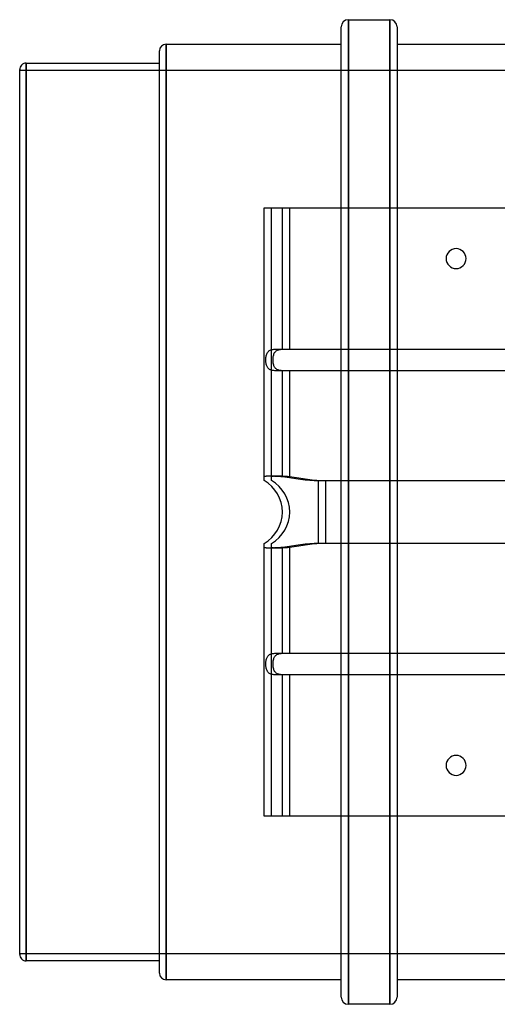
# Model space of a CAD drawing. Header units: millimetres. Extents: x -193 to 193, y -136 to 192.
# Tile 1 of 3: x -193 to -61, y -136 to 136. Entities that reach past the tile are written whole.
import ezdxf

# ---------------------------------------------------------------- set-up
doc = ezdxf.new("R2010")
doc.units = ezdxf.units.MM
doc.layers.add('HIDDEN', color=7, linetype='Continuous')
doc.layers.add('THICK', color=7, linetype='Continuous')

msp = doc.modelspace()

# ---------------------------------------------------------------- linework, layer by layer
at = {"layer": 'HIDDEN'}
for p, q in [((-102.22, 136), (-102.22, -136)), ((-90.78, 136), (-90.78, -136)), ((-152.6, -129.2), (-152.6, 129.2)), ((-191.2, -124), (-191.2, 124)), ((193, 122), (-193, 122)), ((-125.45, 84), (-125.45, 84)), ((-123.45, 84), (-123.45, 84)), ((-123.45, 9.8), (-123.45, 84)), ((-118.45, 45), (-118.45, 84)), ((-104.22, 0), (-104.22, 84)), ((-102.22, 0), (-102.22, 84)), ((-90.78, 0), (-90.78, 84)), ((-88.78, 84), (-88.78, 0)), ((-122.86, 43.41), (-122.79, 43.64)), ((-122.79, 43.64), (-122.7, 43.84)), ((-122.7, 43.84), (-122.6, 44.03)), ((-122.6, 44.03), (-122.48, 44.2)), ((-122.48, 44.2), (-122.34, 44.35)), ((-122.34, 44.35), (-122.18, 44.49)), ((-122.18, 44.49), (-122.01, 44.6)), ((-122.01, 44.6), (-121.83, 44.69)), ((-121.83, 44.69), (-121.65, 44.77)), ((-121.65, 44.77), (-121.45, 44.83)), ((-121.45, 44.83), (-121.23, 44.88)), ((-121.23, 44.88), (-121.01, 44.92)), ((-121.01, 44.92), (-120.78, 44.94)), ((-120.78, 44.94), (-120.53, 44.97)), ((-120.53, 44.97), (-120.29, 44.98)), ((-120.29, 44.98), (-120.03, 44.99)), ((-120.03, 44.99), (-119.77, 44.99)), ((-119.77, 44.99), (-119.51, 45)), ((-119.51, 45), (-119.24, 45)), ((-119.24, 45), (-118.97, 45)), ((-118.97, 45), (-118.71, 45)), ((-118.71, 45), (-118.45, 45)), ((-118.45, 45), (118.45, 45)), ((-123.03, 42.13), (-123.02, 42.39)), ((-123.03, 41.87), (-123.03, 42.13)), ((-123.02, 41.61), (-123.03, 41.87)), ((-123.02, 42.39), (-123, 42.66)), ((-123, 41.34), (-123.02, 41.61)), ((-123, 42.66), (-122.97, 42.92)), ((-122.97, 41.08), (-123, 41.34)), ((-122.97, 42.92), (-122.92, 43.17)), ((-122.92, 40.83), (-122.97, 41.08)), ((-122.92, 43.17), (-122.86, 43.41)), ((-122.86, 40.59), (-122.92, 40.83)), ((-122.79, 40.36), (-122.86, 40.59)), ((-122.7, 40.16), (-122.79, 40.36)), ((-122.6, 39.97), (-122.7, 40.16)), ((-122.48, 39.8), (-122.6, 39.97)), ((-122.34, 39.65), (-122.48, 39.8)), ((-122.18, 39.51), (-122.34, 39.65)), ((-122.01, 39.4), (-122.18, 39.51)), ((-121.83, 39.31), (-122.01, 39.4)), ((-121.65, 39.23), (-121.83, 39.31)), ((-121.45, 39.17), (-121.65, 39.23)), ((-121.23, 39.12), (-121.45, 39.17)), ((-121.01, 39.08), (-121.23, 39.12)), ((-120.78, 39.06), (-121.01, 39.08)), ((-120.53, 39.03), (-120.78, 39.06)), ((-120.29, 39.02), (-120.53, 39.03)), ((-120.03, 39.01), (-120.29, 39.02)), ((-119.77, 39.01), (-120.03, 39.01)), ((-119.51, 39), (-119.77, 39.01)), ((-119.24, 39), (-119.51, 39)), ((-118.97, 39), (-119.24, 39)), ((-118.71, 39), (-118.97, 39)), ((-118.45, 39), (-118.71, 39)), ((118.45, 39), (-118.45, 39)), ((-118.45, 9.8), (-118.45, 39)), ((-125.45, 8.66), (-125.45, 8.66)), ((-123.45, 9.8), (-123.44, 9.83)), ((-123.45, 9.64), (-123.45, 9.8)), ((-123.45, 9.46), (-123.45, 9.64)), ((-123.45, 9.28), (-123.45, 9.46)), ((-123.45, 9.09), (-123.45, 9.28)), ((-123.45, 8.91), (-123.45, 9.09)), ((-123.45, 8.77), (-123.45, 8.91)), ((-123.45, 8.69), (-123.45, 8.77)), ((-123.45, 8.66), (-123.45, 8.69)), ((-123.45, 8.66), (-123.45, 8.66)), ((-123.44, 9.83), (-123.43, 9.85)), ((-123.43, 9.85), (-123.41, 9.87)), ((-123.41, 9.87), (-123.37, 9.88)), ((-123.37, 9.88), (-123.33, 9.9)), ((-123.33, 9.9), (-123.27, 9.91)), ((-123.27, 9.91), (-123.21, 9.92)), ((-123.21, 9.92), (-123.13, 9.93)), ((-123.13, 9.93), (-123.05, 9.94)), ((-123.05, 9.94), (-122.96, 9.94)), ((-122.96, 9.94), (-122.85, 9.95)), ((-122.85, 9.95), (-122.74, 9.95)), ((-122.74, 9.95), (-122.62, 9.96)), ((-122.62, 9.96), (-122.5, 9.96)), ((-122.5, 9.96), (-122.36, 9.96)), ((-122.36, 9.96), (-122.22, 9.96)), ((-122.22, 9.96), (-122.07, 9.96)), ((-122.07, 9.96), (-121.91, 9.96)), ((-121.91, 9.96), (-121.74, 9.96)), ((-121.74, 9.96), (-121.57, 9.96)), ((-121.57, 9.96), (-121.39, 9.96)), ((-121.39, 9.96), (-121.21, 9.96)), ((-121.21, 9.96), (-121.02, 9.95)), ((-121.02, 9.95), (-120.82, 9.95)), ((-120.82, 9.95), (-120.62, 9.94)), ((-120.62, 9.94), (-120.42, 9.94)), ((-120.42, 9.94), (-120.21, 9.93)), ((-120.21, 9.93), (-119.99, 9.92)), ((-119.99, 9.92), (-119.78, 9.91)), ((-119.78, 9.91), (-119.56, 9.9)), ((-119.56, 9.9), (-119.34, 9.88)), ((-119.34, 9.88), (-119.12, 9.87)), ((-119.12, 9.87), (-118.9, 9.85)), ((-118.9, 9.85), (-118.67, 9.83)), ((-118.67, 9.83), (-118.45, 9.8)), ((-118.45, 9.8), (-117.17, 9.64)), ((-117.17, 9.64), (-115.94, 9.46)), ((-115.94, 9.46), (-114.74, 9.28)), ((-114.74, 9.28), (-113.49, 9.09)), ((-113.49, 9.09), (-112.21, 8.91)), ((-112.21, 8.91), (-110.92, 8.77)), ((-110.92, 8.77), (-109.66, 8.69)), ((-109.66, 8.69), (-108.45, 8.66)), ((-108.45, 0), (-108.45, 8.66)), ((-108.45, 8.66), (108.45, 8.66)), ((-108.45, -8.66), (-108.45, 0)), ((-104.22, -84), (-104.22, 0)), ((-102.22, -84), (-102.22, 0)), ((-90.78, -84), (-90.78, 0)), ((-88.78, 0), (-88.78, -84)), ((-125.45, -8.66), (-125.45, -8.66)), ((-123.45, -8.66), (-123.45, -8.66)), ((-123.45, -8.69), (-123.45, -8.66)), ((-123.45, -8.77), (-123.45, -8.69)), ((-123.45, -8.91), (-123.45, -8.77)), ((-123.45, -9.09), (-123.45, -8.91)), ((-123.45, -9.28), (-123.45, -9.09)), ((-123.45, -9.46), (-123.45, -9.28)), ((-123.45, -9.64), (-123.45, -9.46)), ((-123.45, -9.8), (-123.45, -9.64)), ((-123.45, -84), (-123.45, -9.8)), ((-123.44, -9.83), (-123.45, -9.8)), ((-123.43, -9.85), (-123.44, -9.83)), ((-123.4, -9.87), (-123.43, -9.85)), ((-123.37, -9.88), (-123.4, -9.87)), ((-123.32, -9.9), (-123.37, -9.88)), ((-123.27, -9.91), (-123.32, -9.9)), ((-123.21, -9.92), (-123.27, -9.91)), ((-123.13, -9.93), (-123.21, -9.92)), ((-123.05, -9.94), (-123.13, -9.93)), ((-122.95, -9.94), (-123.05, -9.94)), ((-122.85, -9.95), (-122.95, -9.94)), ((-122.74, -9.95), (-122.85, -9.95)), ((-122.62, -9.96), (-122.74, -9.95)), ((-122.49, -9.96), (-122.62, -9.96)), ((-122.36, -9.96), (-122.49, -9.96)), ((-122.21, -9.96), (-122.36, -9.96)), ((-122.06, -9.96), (-122.21, -9.96)), ((-121.9, -9.96), (-122.06, -9.96)), ((-121.74, -9.96), (-121.9, -9.96)), ((-121.56, -9.96), (-121.74, -9.96)), ((-121.39, -9.96), (-121.56, -9.96)), ((-121.2, -9.96), (-121.39, -9.96)), ((-121.01, -9.95), (-121.2, -9.96)), ((-120.82, -9.95), (-121.01, -9.95)), ((-120.62, -9.94), (-120.82, -9.95)), ((-120.41, -9.94), (-120.62, -9.94)), ((-120.2, -9.93), (-120.41, -9.94)), ((-119.99, -9.92), (-120.2, -9.93)), ((-119.78, -9.91), (-119.99, -9.92)), ((-119.56, -9.9), (-119.78, -9.91)), ((-119.34, -9.88), (-119.56, -9.9)), ((-119.12, -9.87), (-119.34, -9.88)), ((-118.9, -9.85), (-119.12, -9.87)), ((-118.67, -9.83), (-118.9, -9.85)), ((-118.45, -9.8), (-118.67, -9.83)), ((-117.17, -9.64), (-118.45, -9.8)), ((-118.45, -39), (-118.45, -9.8)), ((-115.94, -9.46), (-117.17, -9.64)), ((-114.74, -9.28), (-115.94, -9.46)), ((-113.49, -9.09), (-114.74, -9.28)), ((-112.21, -8.91), (-113.49, -9.09)), ((-110.92, -8.77), (-112.21, -8.91)), ((-109.66, -8.69), (-110.92, -8.77)), ((-108.45, -8.66), (-109.66, -8.69)), ((108.45, -8.66), (-108.45, -8.66)), ((-122.92, -40.83), (-122.86, -40.59)), ((-122.86, -40.59), (-122.79, -40.36)), ((-122.79, -40.36), (-122.7, -40.16)), ((-122.7, -40.16), (-122.6, -39.97)), ((-122.6, -39.97), (-122.48, -39.8)), ((-122.48, -39.8), (-122.34, -39.65)), ((-122.34, -39.65), (-122.18, -39.51)), ((-122.18, -39.51), (-122.01, -39.4)), ((-122.01, -39.4), (-121.83, -39.31)), ((-121.83, -39.31), (-121.65, -39.23)), ((-121.65, -39.23), (-121.45, -39.17)), ((-121.45, -39.17), (-121.23, -39.12)), ((-121.23, -39.12), (-121.01, -39.08)), ((-121.01, -39.08), (-120.78, -39.06)), ((-120.78, -39.06), (-120.53, -39.03)), ((-120.53, -39.03), (-120.29, -39.02)), ((-120.29, -39.02), (-120.03, -39.01)), ((-120.03, -39.01), (-119.77, -39.01)), ((-119.77, -39.01), (-119.51, -39)), ((-119.51, -39), (-119.24, -39)), ((-119.24, -39), (-118.97, -39)), ((-118.97, -39), (-118.71, -39)), ((-118.71, -39), (-118.45, -39)), ((-118.45, -39), (118.45, -39)), ((-123.03, -41.87), (-123.02, -41.61)), ((-123.03, -42.13), (-123.03, -41.87)), ((-123.02, -42.39), (-123.03, -42.13)), ((-123.02, -41.61), (-123, -41.34)), ((-123, -42.65), (-123.02, -42.39)), ((-123, -41.34), (-122.97, -41.08)), ((-122.97, -42.91), (-123, -42.65)), ((-122.97, -41.08), (-122.92, -40.83)), ((-122.92, -43.16), (-122.97, -42.91)), ((-122.86, -43.4), (-122.92, -43.16)), ((-122.79, -43.63), (-122.86, -43.4)), ((-122.71, -43.83), (-122.79, -43.63)), ((-122.6, -44.02), (-122.71, -43.83)), ((-122.49, -44.19), (-122.6, -44.02)), ((-122.35, -44.34), (-122.49, -44.19)), ((-122.2, -44.48), (-122.35, -44.34)), ((-122.02, -44.6), (-122.2, -44.48)), ((-121.84, -44.69), (-122.02, -44.6)), ((-121.65, -44.77), (-121.84, -44.69)), ((-121.45, -44.83), (-121.65, -44.77)), ((-121.24, -44.88), (-121.45, -44.83)), ((-121.02, -44.91), (-121.24, -44.88)), ((-120.78, -44.94), (-121.02, -44.91)), ((-120.54, -44.96), (-120.78, -44.94)), ((-120.29, -44.98), (-120.54, -44.96)), ((-120.03, -44.99), (-120.29, -44.98)), ((-119.77, -44.99), (-120.03, -44.99)), ((-119.51, -45), (-119.77, -44.99)), ((-119.24, -45), (-119.51, -45)), ((-118.98, -45), (-119.24, -45)), ((-118.71, -45), (-118.98, -45)), ((-118.45, -45), (-118.71, -45)), ((118.45, -45), (-118.45, -45)), ((-118.45, -84), (-118.45, -45)), ((-125.45, -84), (-125.45, -84)), ((-123.45, -84), (-123.45, -84)), ((-193, -122), (193, -122))]:
    msp.add_line(p, q, dxfattribs=at)
for start, end in [(0, 60), (300, 0)]:
    msp.add_arc((-128.45, 0), 10, start, end, dxfattribs=at)
at = {"layer": 'THICK'}
for p, q in [((-104.22, 84), (-104.22, 134)), ((-102.22, 136), (-90.78, 136)), ((-102.22, 84), (-102.22, 136)), ((-90.78, 84), (-90.78, 136)), ((-88.78, 134), (-88.78, 84)), ((-152.6, 129.2), (-152.6, 0)), ((-152.6, 129.2), (-104.22, 129.2)), ((-88.78, 129.2), (-57.9, 129.2)), ((-154.4, 0), (-154.4, 127.4)), ((-191.2, 124), (-154.4, 124)), ((-191.2, 124), (-191.2, 0)), ((-193, 0), (-193, 122.2)), ((-125.45, 9.8), (-125.45, 84)), ((-125.45, 84), (-120.45, 84)), ((-120.45, 84), (120.45, 84)), ((-120.45, 45), (-120.45, 84)), ((-124.86, 43.41), (-124.79, 43.64)), ((-124.79, 43.64), (-124.7, 43.84)), ((-124.7, 43.84), (-124.6, 44.03)), ((-124.6, 44.03), (-124.48, 44.2)), ((-124.48, 44.2), (-124.34, 44.35)), ((-124.34, 44.35), (-124.18, 44.49)), ((-124.18, 44.49), (-124.01, 44.6)), ((-124.01, 44.6), (-123.83, 44.69)), ((-123.83, 44.69), (-123.65, 44.77)), ((-123.65, 44.77), (-123.45, 44.83)), ((-123.45, 44.83), (-123.23, 44.88)), ((-123.23, 44.88), (-123.01, 44.92)), ((-123.01, 44.92), (-122.78, 44.94)), ((-122.78, 44.94), (-122.53, 44.97)), ((-122.53, 44.97), (-122.29, 44.98)), ((-122.29, 44.98), (-122.03, 44.99)), ((-122.03, 44.99), (-121.77, 44.99)), ((-121.77, 44.99), (-121.51, 45)), ((-121.51, 45), (-121.24, 45)), ((-121.24, 45), (-120.97, 45)), ((-120.97, 45), (-120.71, 45)), ((-120.71, 45), (-120.45, 45)), ((-120.45, 45), (120.45, 45)), ((-125.03, 42.13), (-125.02, 42.39)), ((-125.03, 41.87), (-125.03, 42.13)), ((-125.02, 41.61), (-125.03, 41.87)), ((-125.02, 42.39), (-125, 42.66)), ((-125, 41.34), (-125.02, 41.61)), ((-125, 42.66), (-124.97, 42.92)), ((-124.97, 41.08), (-125, 41.34)), ((-124.97, 42.92), (-124.92, 43.17)), ((-124.92, 40.83), (-124.97, 41.08)), ((-124.92, 43.17), (-124.86, 43.41)), ((-124.86, 40.59), (-124.92, 40.83)), ((-124.79, 40.36), (-124.86, 40.59)), ((-124.7, 40.16), (-124.79, 40.36)), ((-124.6, 39.97), (-124.7, 40.16)), ((-124.48, 39.8), (-124.6, 39.97)), ((-124.34, 39.65), (-124.48, 39.8)), ((-124.18, 39.51), (-124.34, 39.65)), ((-124.01, 39.4), (-124.18, 39.51)), ((-123.83, 39.31), (-124.01, 39.4)), ((-123.65, 39.23), (-123.83, 39.31)), ((-123.45, 39.17), (-123.65, 39.23)), ((-123.23, 39.12), (-123.45, 39.17)), ((-123.01, 39.08), (-123.23, 39.12)), ((-122.78, 39.06), (-123.01, 39.08)), ((-122.53, 39.03), (-122.78, 39.06)), ((-122.29, 39.02), (-122.53, 39.03)), ((-122.03, 39.01), (-122.29, 39.02)), ((-121.77, 39.01), (-122.03, 39.01)), ((-121.51, 39), (-121.77, 39.01)), ((-121.24, 39), (-121.51, 39)), ((-120.97, 39), (-121.24, 39)), ((-120.71, 39), (-120.97, 39)), ((-120.45, 39), (-120.71, 39)), ((120.45, 39), (-120.45, 39)), ((-120.45, 9.8), (-120.45, 39)), ((-125.45, 9.8), (-125.44, 9.83)), ((-125.45, 9.64), (-125.45, 9.8)), ((-125.45, 9.46), (-125.45, 9.64)), ((-125.45, 9.28), (-125.45, 9.46)), ((-125.45, 9.09), (-125.45, 9.28)), ((-125.45, 8.91), (-125.45, 9.09)), ((-125.45, 8.77), (-125.45, 8.91)), ((-125.45, 8.69), (-125.45, 8.77)), ((-125.45, 8.66), (-125.45, 8.69)), ((-125.44, 9.83), (-125.43, 9.85)), ((-125.43, 9.85), (-125.41, 9.87)), ((-125.41, 9.87), (-125.37, 9.88)), ((-125.37, 9.88), (-125.33, 9.9)), ((-125.33, 9.9), (-125.27, 9.91)), ((-125.27, 9.91), (-125.21, 9.92)), ((-125.21, 9.92), (-125.13, 9.93)), ((-125.13, 9.93), (-125.05, 9.94)), ((-125.05, 9.94), (-124.96, 9.94)), ((-124.96, 9.94), (-124.85, 9.95)), ((-124.85, 9.95), (-124.74, 9.95)), ((-124.74, 9.95), (-124.62, 9.96)), ((-124.62, 9.96), (-124.5, 9.96)), ((-124.5, 9.96), (-124.36, 9.96)), ((-124.36, 9.96), (-124.22, 9.96)), ((-124.22, 9.96), (-124.07, 9.96)), ((-124.07, 9.96), (-123.91, 9.96)), ((-123.91, 9.96), (-123.74, 9.96)), ((-123.74, 9.96), (-123.57, 9.96)), ((-123.57, 9.96), (-123.39, 9.96)), ((-123.39, 9.96), (-123.21, 9.96)), ((-123.21, 9.96), (-123.02, 9.95)), ((-123.02, 9.95), (-122.82, 9.95)), ((-122.82, 9.95), (-122.62, 9.94)), ((-122.62, 9.94), (-122.42, 9.94)), ((-122.42, 9.94), (-122.21, 9.93)), ((-122.21, 9.93), (-121.99, 9.92)), ((-121.99, 9.92), (-121.78, 9.91)), ((-121.78, 9.91), (-121.56, 9.9)), ((-121.56, 9.9), (-121.34, 9.88)), ((-121.34, 9.88), (-121.12, 9.87)), ((-121.12, 9.87), (-120.9, 9.85)), ((-120.9, 9.85), (-120.67, 9.83)), ((-120.67, 9.83), (-120.45, 9.8)), ((-120.45, 9.8), (-119.17, 9.64)), ((-119.17, 9.64), (-117.94, 9.46)), ((-117.94, 9.46), (-116.74, 9.28)), ((-116.74, 9.28), (-115.49, 9.09)), ((-115.49, 9.09), (-114.21, 8.91)), ((-114.21, 8.91), (-112.92, 8.77)), ((-112.92, 8.77), (-111.66, 8.69)), ((-111.66, 8.69), (-110.45, 8.66)), ((-110.45, 0), (-110.45, 8.66)), ((-110.45, 8.66), (110.45, 8.66)), ((-193, -122.2), (-193, 0)), ((-191.2, 0), (-191.2, -124)), ((-154.4, -127.4), (-154.4, 0)), ((-152.6, 0), (-152.6, -129.2)), ((-110.45, -8.66), (-110.45, 0)), ((-125.45, -8.69), (-125.45, -8.66)), ((-125.45, -8.77), (-125.45, -8.69)), ((-125.45, -8.91), (-125.45, -8.77)), ((-125.45, -9.09), (-125.45, -8.91)), ((-125.45, -9.28), (-125.45, -9.09)), ((-125.45, -9.46), (-125.45, -9.28)), ((-125.45, -9.64), (-125.45, -9.46)), ((-125.45, -9.8), (-125.45, -9.64)), ((-125.44, -9.83), (-125.45, -9.8)), ((-125.45, -84), (-125.45, -9.8)), ((-125.43, -9.85), (-125.44, -9.83)), ((-125.4, -9.87), (-125.43, -9.85)), ((-125.37, -9.88), (-125.4, -9.87)), ((-125.32, -9.9), (-125.37, -9.88)), ((-125.27, -9.91), (-125.32, -9.9)), ((-125.21, -9.92), (-125.27, -9.91)), ((-125.13, -9.93), (-125.21, -9.92)), ((-125.05, -9.94), (-125.13, -9.93)), ((-124.95, -9.94), (-125.05, -9.94)), ((-124.85, -9.95), (-124.95, -9.94)), ((-124.74, -9.95), (-124.85, -9.95)), ((-124.62, -9.96), (-124.74, -9.95)), ((-124.49, -9.96), (-124.62, -9.96)), ((-124.36, -9.96), (-124.49, -9.96)), ((-124.21, -9.96), (-124.36, -9.96)), ((-124.06, -9.96), (-124.21, -9.96)), ((-123.9, -9.96), (-124.06, -9.96)), ((-123.74, -9.96), (-123.9, -9.96)), ((-123.56, -9.96), (-123.74, -9.96)), ((-123.39, -9.96), (-123.56, -9.96)), ((-123.2, -9.96), (-123.39, -9.96)), ((-123.01, -9.95), (-123.2, -9.96)), ((-122.82, -9.95), (-123.01, -9.95)), ((-122.62, -9.94), (-122.82, -9.95)), ((-122.41, -9.94), (-122.62, -9.94)), ((-122.2, -9.93), (-122.41, -9.94)), ((-121.99, -9.92), (-122.2, -9.93)), ((-121.78, -9.91), (-121.99, -9.92)), ((-121.56, -9.9), (-121.78, -9.91)), ((-121.34, -9.88), (-121.56, -9.9)), ((-121.12, -9.87), (-121.34, -9.88)), ((-120.9, -9.85), (-121.12, -9.87)), ((-120.67, -9.83), (-120.9, -9.85)), ((-120.45, -9.8), (-120.67, -9.83)), ((-119.17, -9.64), (-120.45, -9.8)), ((-120.45, -39), (-120.45, -9.8)), ((-117.94, -9.46), (-119.17, -9.64)), ((-116.74, -9.28), (-117.94, -9.46)), ((-115.49, -9.09), (-116.74, -9.28)), ((-114.21, -8.91), (-115.49, -9.09)), ((-112.92, -8.77), (-114.21, -8.91)), ((-111.66, -8.69), (-112.92, -8.77)), ((-110.45, -8.66), (-111.66, -8.69)), ((110.45, -8.66), (-110.45, -8.66)), ((-124.92, -40.83), (-124.86, -40.59)), ((-124.86, -40.59), (-124.79, -40.36)), ((-124.79, -40.36), (-124.7, -40.16)), ((-124.7, -40.16), (-124.6, -39.97)), ((-124.6, -39.97), (-124.48, -39.8)), ((-124.48, -39.8), (-124.34, -39.65)), ((-124.34, -39.65), (-124.18, -39.51)), ((-124.18, -39.51), (-124.01, -39.4)), ((-124.01, -39.4), (-123.83, -39.31)), ((-123.83, -39.31), (-123.65, -39.23)), ((-123.65, -39.23), (-123.45, -39.17)), ((-123.45, -39.17), (-123.23, -39.12)), ((-123.23, -39.12), (-123.01, -39.08)), ((-123.01, -39.08), (-122.78, -39.06)), ((-122.78, -39.06), (-122.53, -39.03)), ((-122.53, -39.03), (-122.29, -39.02)), ((-122.29, -39.02), (-122.03, -39.01)), ((-122.03, -39.01), (-121.77, -39.01)), ((-121.77, -39.01), (-121.51, -39)), ((-121.51, -39), (-121.24, -39)), ((-121.24, -39), (-120.97, -39)), ((-120.97, -39), (-120.71, -39)), ((-120.71, -39), (-120.45, -39)), ((-120.45, -39), (120.45, -39)), ((-125.03, -41.87), (-125.02, -41.61)), ((-125.03, -42.13), (-125.03, -41.87)), ((-125.02, -42.39), (-125.03, -42.13)), ((-125.02, -41.61), (-125, -41.34)), ((-125, -42.65), (-125.02, -42.39)), ((-125, -41.34), (-124.97, -41.08)), ((-124.97, -42.91), (-125, -42.65)), ((-124.97, -41.08), (-124.92, -40.83)), ((-124.92, -43.16), (-124.97, -42.91)), ((-124.86, -43.4), (-124.92, -43.16)), ((-124.79, -43.63), (-124.86, -43.4)), ((-124.71, -43.83), (-124.79, -43.63)), ((-124.6, -44.02), (-124.71, -43.83)), ((-124.49, -44.19), (-124.6, -44.02)), ((-124.35, -44.34), (-124.49, -44.19)), ((-124.2, -44.48), (-124.35, -44.34)), ((-124.02, -44.6), (-124.2, -44.48)), ((-123.84, -44.69), (-124.02, -44.6)), ((-123.65, -44.77), (-123.84, -44.69)), ((-123.45, -44.83), (-123.65, -44.77)), ((-123.24, -44.88), (-123.45, -44.83)), ((-123.02, -44.91), (-123.24, -44.88)), ((-122.78, -44.94), (-123.02, -44.91)), ((-122.54, -44.96), (-122.78, -44.94)), ((-122.29, -44.98), (-122.54, -44.96)), ((-122.03, -44.99), (-122.29, -44.98)), ((-121.77, -44.99), (-122.03, -44.99)), ((-121.51, -45), (-121.77, -44.99)), ((-121.24, -45), (-121.51, -45)), ((-120.98, -45), (-121.24, -45)), ((-120.71, -45), (-120.98, -45)), ((-120.45, -45), (-120.71, -45)), ((120.45, -45), (-120.45, -45)), ((-120.45, -84), (-120.45, -45)), ((-120.45, -84), (-125.45, -84)), ((120.45, -84), (-120.45, -84)), ((-104.22, -134), (-104.22, -84)), ((-102.22, -136), (-102.22, -84)), ((-90.78, -136), (-90.78, -84)), ((-88.78, -84), (-88.78, -134)), ((-154.4, -124), (-191.2, -124)), ((-104.22, -129.2), (-152.6, -129.2)), ((88.78, -129.2), (-88.78, -129.2)), ((-90.78, -136), (-102.22, -136))]:
    msp.add_line(p, q, dxfattribs=at)
for centre, radius, start, end in [((-102.22, 134), 2, 90, 180), ((-90.78, 134), 2, 0, 90), ((-152.6, 127.4), 1.8, 90.0002, 180), ((-191.2, 122.2), 1.8, 89.9999, 180.0001), ((-72.5, 70), 2.75, 0, 180), ((-72.5, 70), 2.75, 180, 0), ((-130.45, 0), 10, 0, 60), ((-130.45, 0), 10, 300, 0), ((-72.5, -70), 2.75, 0, 180), ((-72.5, -70), 2.75, 180, 0), ((-191.2, -122.2), 1.8, 179.9999, 270.0001), ((-152.6, -127.4), 1.8, 180, 269.9998), ((-102.22, -134), 2, 180, 270), ((-90.78, -134), 2, 270, 0)]:
    msp.add_arc(centre, radius, start, end, dxfattribs=at)

doc.saveas('drawing.dxf')
